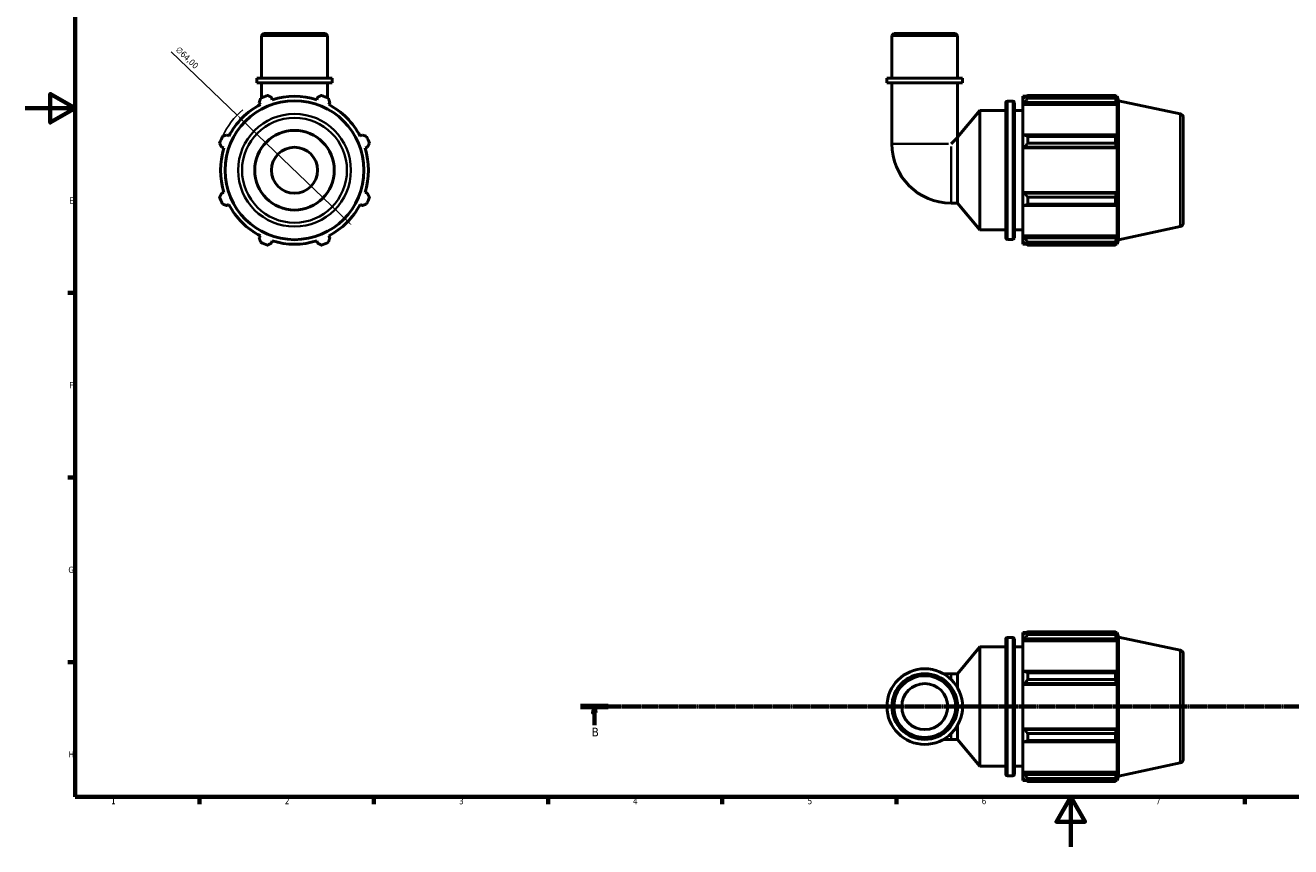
# Model space of a CAD drawing. Header units: millimetres. Extents: x 0 to 908, y 0 to 900.
# Tile 1 of 5: x 0 to 509, y 0 to 330. Entities that reach past the tile are written whole.
import ezdxf

# ---------------------------------------------------------------- set-up
doc = ezdxf.new("R2010")
doc.units = ezdxf.units.MM
doc.linetypes.add('CHAIN', pattern=[0.7087, 0.4724, -0.0591, 0.1181, -0.0591])
for name, color, linetype, lineweight in [('Border (ISO)', 7, 'Continuous', 70), ('Dimension (ISO)', 7, 'Continuous', 25), ('Section Line (ISO)', 7, 'CHAIN', 70), ('Visible (ISO)', 7, 'Continuous', 50), ('Visible Narrow (ISO)', 7, 'Continuous', 35)]:
    doc.layers.add(name, color=color, linetype=linetype, lineweight=lineweight)
doc.styles.add('Label Text (ISO)', font='tahoma.ttf')
doc.styles.add('Note Text (ISO)', font='tahoma.ttf')
doc.dimstyles.new('Default (ISO)', dxfattribs={"dimtxt": 2.5, "dimasz": 2.5, "dimexe": 3.175, "dimexo": 0, "dimgap": 0.762, "dimtad": 1, "dimrnd": 1e-08, "dimzin": 0, "dimtxsty": 'Note Text (ISO)', "dimcen": 0.09, "dimdle": 10, "dimclrd": 256, "dimclre": 256, "dimclrt": 256, "dimazin": 0, "dimtfac": 1.40208, "dimtmove": 0, "dimatfit": 3, "dimfxl": 1, "dimtolj": 1, "dimtzin": 0, "dimlwd": -1, "dimlwe": -1, "dimarcsym": 0})

# ---------------------------------------------------------------- blocks, each defined once
blk = doc.blocks.new('Borders Default Border')
at = {"layer": 'Border (ISO)'}
for p, q in [((20, 222.75), (17.1, 222.75)), ((20, 148.5), (17.1, 148.5)), ((20, 74.25), (17.1, 74.25)), ((70.08, 20), (70.08, 17.1)), ((140.17, 20), (140.17, 17.1)), ((210.25, 20), (210.25, 17.1)), ((280.33, 20), (280.33, 17.1)), ((350.42, 20), (350.42, 17.1)), ((490.58, 20), (490.58, 17.1))]:
    blk.add_line(p, q, dxfattribs=at)
at = {"layer": 'Border (ISO)', "flags": 128}
for points in [[(20, 20), (20, 574), (821, 574), (821, 20), (20, 20)], [(0, 297), (20, 297), (10, 302.77), (10, 291.23), (20, 297)], [(420.5, 0), (420.5, 20), (414.73, 10), (426.27, 10), (420.5, 20)]]:
    blk.add_lwpolyline(points, dxfattribs=at)
at = {"layer": 'Border (ISO)', "color": 232, "true_color": 0xca0064, "char_height": 2.5, "attachment_point": 7, "style": 'Note Text (ISO)'}
for s, insert in [('E', (17.64, 258.63)), ('F', (17.7, 184.38)), ('G', (17.31, 110.08)), ('H', (17.44, 35.88)), ('1', (34.48, 17.1)), ('2', (104.37, 17.1)), ('3', (174.43, 17.05)), ('4', (244.42, 17.1)), ('6', (384.66, 17.05)), ('7', (454.77, 17.1)), ('5', (314.64, 17.05))]:
    blk.add_mtext(s, dxfattribs=dict(at, insert=insert))
blk = doc.blocks.new('2dTransSection0')
at = {"layer": 'Section Line (ISO)', "linetype": 'CHAIN'}
blk.add_line((223.36, 56.35), (634.17, 56.35), dxfattribs=at)
at = {"layer": 'Section Line (ISO)', "linetype": 'Continuous', "lineweight": 140}
for p, q in [((223.36, 56.35), (234.42, 56.35)), ((623.11, 56.35), (634.17, 56.35))]:
    blk.add_line(p, q, dxfattribs=at)
at = {"layer": 'Section Line (ISO)', "linetype": 'Continuous'}
for p, q in [((228.89, 56.35), (228.39, 53.85)), ((228.89, 53.85), (228.89, 56.35)), ((229.39, 53.85), (228.89, 56.35)), ((628.64, 56.35), (628.14, 53.85)), ((628.64, 53.85), (628.64, 56.35)), ((629.14, 53.85), (628.64, 56.35)), ((228.39, 53.85), (229.39, 53.85)), ((228.89, 48.9), (228.89, 53.85)), ((628.14, 53.85), (629.14, 53.85)), ((628.64, 48.9), (628.64, 53.85))]:
    blk.add_line(p, q, dxfattribs=at)
at = {"layer": 'Section Line (ISO)', "linetype": 'Continuous', "flags": 128}
for points in [[(229.39, 53.85), (228.89, 56.35), (228.39, 53.85), (229.39, 53.85)], [(629.14, 53.85), (628.64, 56.35), (628.14, 53.85), (629.14, 53.85)]]:
    blk.add_lwpolyline(points, dxfattribs=at)
at = {"layer": 'Section Line (ISO)'}
for points in [[(229.39, 53.85), (228.89, 56.35), (228.39, 53.85), (229.39, 53.85)], [(629.14, 53.85), (628.64, 56.35), (628.14, 53.85), (629.14, 53.85)]]:
    blk.add_solid(points, dxfattribs=at)
at = {"layer": 'Section Line (ISO)', "char_height": 3.5, "attachment_point": 7, "style": 'Label Text (ISO)'}
for insert in [(227.82, 44.35), (627.57, 44.35)]:
    blk.add_mtext('B', dxfattribs=dict(at, insert=insert))
blk = doc.blocks.new('*D12')
at = {"layer": 'Defpoints', "color": 0, "transparency": 16777216}
for p in [(85.21, 294.25), (131.35, 249.9)]:
    blk.add_point(p, dxfattribs=at)
at = {"layer": 'Dimension (ISO)', "transparency": 16777216}
for p, q in [((85.21, 294.25), (58.69, 319.73)), ((129.55, 251.63), (87.01, 292.51))]:
    blk.add_line(p, q, dxfattribs=at)
blk.add_arc((108.28, 272.07), 32, 130.4514, 154.792, dxfattribs=at)
for points in [[(87.3, 292.81), (86.72, 292.21), (85.21, 294.25)], [(129.84, 251.93), (129.26, 251.33), (131.35, 249.9)]]:
    blk.add_solid(points, dxfattribs=at)
at = {"layer": 'Dimension (ISO)', "color": 232, "true_color": 0xca0064, "transparency": 16777216, "insert": (62, 322.07), "char_height": 2.5, "attachment_point": 1, "rotation": 316.1362, "style": 'Note Text (ISO)'}
blk.add_mtext('\\A1;∅64,00', dxfattribs=at)

msp = doc.modelspace()

# ---------------------------------------------------------------- linework, layer by layer
at = {"layer": 'Visible (ISO)'}
for p, q in [((95.8541, 327.0718), (95.0609, 326.2786)), ((121.5019, 326.2786), (95.0609, 326.2786)), ((95.0609, 309.0718), (95.0609, 326.2786)), ((95.8541, 327.0718), (120.7087, 327.0718)), ((120.7087, 327.0718), (121.5019, 326.2786)), ((121.5019, 309.0718), (121.5019, 326.2786)), ((349.3448, 327.0718), (348.5515, 326.2786)), ((374.9925, 326.2786), (348.5515, 326.2786)), ((348.5515, 309.0718), (348.5515, 326.2786)), ((349.3448, 327.0718), (374.1993, 327.0718)), ((374.1993, 327.0718), (374.9925, 326.2786)), ((374.9925, 309.0718), (374.9925, 326.2786)), ((123.485, 309.0718), (93.0778, 309.0718)), ((93.0778, 307.2718), (93.0778, 309.0718)), ((123.485, 307.2718), (93.0778, 307.2718)), ((95.0609, 307.2718), (95.0609, 301.2132)), ((121.5019, 307.2718), (121.5019, 301.2132)), ((123.485, 307.2718), (123.485, 309.0718)), ((376.9756, 309.0718), (346.5685, 309.0718)), ((346.5685, 307.2718), (346.5685, 309.0718)), ((376.9756, 307.2718), (346.5685, 307.2718)), ((348.5515, 307.2718), (348.5515, 282.6482)), ((374.9925, 307.2718), (374.9925, 285.3863)), ((376.9756, 307.2718), (376.9756, 309.0718)), ((99.3324, 300.4544), (99.0437, 301.37)), ((117.5191, 301.37), (117.2304, 300.4544)), ((401.292, 301.8318), (401.292, 300.7596)), ((401.292, 301.8318), (402.6543, 301.8318)), ((401.932, 301.37), (401.292, 300.7596)), ((401.292, 298.7531), (401.292, 300.7596)), ((403.212, 302.1815), (403.212, 301.0244)), ((403.212, 302.1815), (438.4485, 302.1815)), ((438.4485, 301.0244), (403.212, 301.0244)), ((438.4485, 301.0244), (438.4485, 302.1815)), ((438.6297, 301.8318), (439.1763, 301.8318)), ((439.1763, 300.4544), (438.8644, 301.37)), ((439.772, 299.9983), (439.1763, 301.8318)), ((439.1763, 300.4544), (439.1763, 301.8318)), ((94.0965, 299.3208), (94.5398, 298.4692)), ((122.0231, 298.4692), (122.4663, 299.3208)), ((374.9925, 285.3863), (383.9587, 296.0718)), ((383.9587, 248.0718), (383.9587, 296.0718)), ((383.9587, 296.0718), (394.3587, 296.0718)), ((394.3587, 244.8718), (394.3587, 299.2718)), ((394.9987, 299.9118), (397.1854, 299.9118)), ((397.8254, 299.2718), (397.8254, 244.8718)), ((397.8254, 296.0718), (401.292, 296.0718)), ((401.292, 298.7531), (401.932, 299.3208)), ((401.292, 298.4692), (401.292, 298.7531)), ((401.292, 298.4692), (401.292, 285.9612)), ((401.292, 298.4692), (439.1763, 298.4692)), ((401.932, 299.3208), (438.8644, 299.3208)), ((438.8644, 299.3208), (439.1763, 298.4692)), ((439.1763, 285.8134), (439.1763, 298.4692)), ((439.772, 244.1453), (439.772, 299.9983)), ((464.5047, 294.7412), (439.772, 299.9983)), ((465.772, 293.1761), (465.772, 250.9675)), ((81.884, 285.8134), (81.0324, 286.2567)), ((135.5304, 286.2567), (134.6789, 285.8134)), ((374.9136, 285.2134), (372.3484, 282.6482)), ((374.9136, 258.8513), (374.9136, 285.2134)), ((401.932, 286.2567), (401.292, 285.9612)), ((401.292, 281.117), (401.292, 285.9612)), ((438.8644, 286.2567), (401.932, 286.2567)), ((403.212, 285.7008), (403.212, 282.9072)), ((403.212, 285.7008), (438.4485, 285.7008)), ((438.4485, 282.9072), (438.4485, 285.7008)), ((439.1763, 285.8134), (438.8644, 286.2567)), ((78.9832, 281.3095), (79.8988, 281.0208)), ((136.664, 281.0208), (137.5796, 281.3095)), ((401.292, 281.117), (401.932, 281.3095)), ((401.292, 281.0208), (401.292, 281.117)), ((401.292, 281.0208), (401.292, 263.1228)), ((401.292, 281.0208), (439.1763, 281.0208)), ((401.932, 281.3095), (438.8644, 281.3095)), ((438.4485, 282.9072), (403.212, 282.9072)), ((438.8644, 281.3095), (439.1763, 281.0208)), ((439.1763, 263.1228), (439.1763, 281.0208)), ((79.8988, 263.1228), (78.9832, 262.8341)), ((137.5796, 262.8341), (136.664, 263.1228)), ((401.292, 263.0266), (401.292, 263.1228)), ((401.292, 263.1228), (439.1763, 263.1228)), ((401.932, 262.8341), (401.292, 263.0266)), ((401.292, 258.1824), (401.292, 263.0266)), ((438.8644, 262.8341), (401.932, 262.8341)), ((403.212, 261.2364), (403.212, 258.4428)), ((403.212, 261.2364), (438.4485, 261.2364)), ((438.4485, 258.4428), (438.4485, 261.2364)), ((439.1763, 263.1228), (438.8644, 262.8341)), ((81.0324, 257.8869), (81.884, 258.3302)), ((134.6789, 258.3302), (135.5304, 257.8869)), ((372.3484, 258.8513), (374.9136, 258.8513)), ((374.9136, 258.8513), (383.9587, 248.0718)), ((401.292, 258.1824), (401.932, 257.8869)), ((401.292, 258.1824), (401.292, 245.6744)), ((401.932, 257.8869), (438.8644, 257.8869)), ((438.4485, 258.4428), (403.212, 258.4428)), ((438.8644, 257.8869), (439.1763, 258.3302)), ((439.1763, 245.6744), (439.1763, 258.3302)), ((464.5047, 249.4024), (439.772, 244.1453)), ((94.5398, 245.6744), (94.0965, 244.8228)), ((122.4663, 244.8228), (122.0231, 245.6744)), ((383.9587, 248.0718), (394.3587, 248.0718)), ((397.8254, 248.0718), (401.292, 248.0718)), ((401.292, 245.3905), (401.292, 245.6744)), ((401.292, 245.6744), (439.1763, 245.6744)), ((401.292, 243.384), (401.292, 245.3905)), ((401.932, 244.8228), (401.292, 245.3905)), ((438.8644, 244.8228), (401.932, 244.8228)), ((439.1763, 245.6744), (438.8644, 244.8228)), ((99.0437, 242.7736), (99.3324, 243.6892)), ((117.2304, 243.6892), (117.5191, 242.7736)), ((394.9987, 244.2318), (397.1854, 244.2318)), ((401.292, 243.384), (401.932, 242.7736)), ((401.292, 243.384), (401.292, 242.3118)), ((401.292, 242.3118), (402.6543, 242.3118)), ((403.212, 243.1192), (403.212, 241.9621)), ((403.212, 243.1192), (438.4485, 243.1192)), ((438.4485, 241.9621), (403.212, 241.9621)), ((438.4485, 241.9621), (438.4485, 243.1192)), ((438.6297, 242.3118), (439.1763, 242.3118)), ((438.8644, 242.7736), (439.1763, 243.6892)), ((439.772, 244.1453), (439.1763, 242.3118)), ((439.1763, 242.3118), (439.1763, 243.6892)), ((394.3587, 29.1496), (394.3587, 83.5496)), ((394.9987, 84.1896), (397.1854, 84.1896)), ((397.8254, 83.5496), (397.8254, 29.1496)), ((401.292, 86.1096), (401.292, 85.0374)), ((401.292, 86.1096), (402.6543, 86.1096)), ((401.932, 85.6478), (401.292, 85.0374)), ((401.292, 83.0309), (401.292, 85.0374)), ((401.292, 83.0309), (401.932, 83.5986)), ((401.292, 82.7471), (401.292, 83.0309)), ((401.292, 82.7471), (401.292, 70.239)), ((401.292, 82.7471), (439.1763, 82.7471)), ((401.932, 83.5986), (438.8644, 83.5986)), ((403.212, 86.4593), (403.212, 85.3022)), ((403.212, 86.4593), (438.4485, 86.4593)), ((438.4485, 85.3022), (403.212, 85.3022)), ((438.4485, 85.3022), (438.4485, 86.4593)), ((438.6297, 86.1096), (439.1763, 86.1096)), ((439.1763, 84.7323), (438.8644, 85.6478)), ((438.8644, 83.5986), (439.1763, 82.7471)), ((439.772, 84.2761), (439.1763, 86.1096)), ((439.1763, 84.7323), (439.1763, 86.1096)), ((439.1763, 70.0913), (439.1763, 82.7471)), ((439.772, 28.4232), (439.772, 84.2761)), ((464.5047, 79.019), (439.772, 84.2761)), ((374.9136, 69.5701), (383.9587, 80.3496)), ((383.9587, 32.3496), (383.9587, 80.3496)), ((383.9587, 80.3496), (394.3587, 80.3496)), ((397.8254, 80.3496), (401.292, 80.3496)), ((465.772, 77.454), (465.772, 35.2453)), ((372.3484, 69.5701), (369.2798, 69.5701)), ((372.3484, 69.5701), (374.9136, 69.5701)), ((374.9136, 63.9947), (374.9136, 69.5701)), ((401.932, 70.5346), (401.292, 70.239)), ((401.292, 65.3949), (401.292, 70.239)), ((438.8644, 70.5346), (401.932, 70.5346)), ((403.212, 69.9786), (403.212, 67.185)), ((403.212, 69.9786), (438.4485, 69.9786)), ((438.4485, 67.185), (403.212, 67.185)), ((438.4485, 67.185), (438.4485, 69.9786)), ((439.1763, 70.0913), (438.8644, 70.5346)), ((401.292, 65.3949), (401.932, 65.5873)), ((401.292, 65.2986), (401.292, 65.3949)), ((401.292, 65.2986), (401.292, 47.4006)), ((401.292, 65.2986), (439.1763, 65.2986)), ((401.932, 65.5873), (438.8644, 65.5873)), ((438.8644, 65.5873), (439.1763, 65.2986)), ((439.1763, 47.4006), (439.1763, 65.2986)), ((374.9136, 43.1291), (374.9136, 48.7046)), ((401.292, 47.3044), (401.292, 47.4006)), ((401.292, 47.4006), (439.1763, 47.4006)), ((401.292, 42.4602), (401.292, 47.3044)), ((401.932, 47.112), (401.292, 47.3044)), ((438.8644, 47.112), (401.932, 47.112)), ((439.1763, 47.4006), (438.8644, 47.112)), ((369.2798, 43.1291), (372.3484, 43.1291)), ((372.3484, 43.1291), (374.9136, 43.1291)), ((374.9136, 43.1291), (383.9587, 32.3496)), ((401.292, 42.4602), (401.292, 29.9522)), ((401.292, 42.4602), (401.932, 42.1647)), ((401.932, 42.1647), (438.8644, 42.1647)), ((403.212, 45.5142), (403.212, 42.7206)), ((403.212, 45.5142), (438.4485, 45.5142)), ((438.4485, 42.7206), (403.212, 42.7206)), ((438.4485, 42.7206), (438.4485, 45.5142)), ((438.8644, 42.1647), (439.1763, 42.608)), ((439.1763, 29.9522), (439.1763, 42.608)), ((383.9587, 32.3496), (394.3587, 32.3496)), ((397.8254, 32.3496), (401.292, 32.3496)), ((464.5047, 33.6803), (439.772, 28.4232)), ((394.9987, 28.5096), (397.1854, 28.5096)), ((401.292, 29.6683), (401.292, 29.9522)), ((401.292, 29.9522), (439.1763, 29.9522)), ((401.292, 27.6618), (401.292, 29.6683)), ((401.932, 29.1007), (401.292, 29.6683)), ((401.292, 27.6618), (401.292, 26.5896)), ((401.292, 27.6618), (401.932, 27.0514)), ((401.292, 26.5896), (402.6543, 26.5896)), ((438.8644, 29.1007), (401.932, 29.1007)), ((403.212, 27.3971), (403.212, 26.2399)), ((403.212, 27.3971), (438.4485, 27.3971)), ((438.4485, 26.2399), (403.212, 26.2399)), ((438.4485, 26.2399), (438.4485, 27.3971)), ((438.6297, 26.5896), (439.1763, 26.5896)), ((439.1763, 29.9522), (438.8644, 29.1007)), ((438.8644, 27.0514), (439.1763, 27.967)), ((439.772, 28.4232), (439.1763, 26.5896)), ((439.1763, 26.5896), (439.1763, 27.967))]:
    msp.add_line(p, q, dxfattribs=at)
for centre, radius in [((108.2814, 272.0718), 27.9265), ((108.2814, 272.0718), 16), ((108.2814, 272.0718), 9.2543), ((361.772, 56.3496), 15.2036), ((361.772, 56.3496), 13.2205), ((361.772, 56.3496), 12.4273), ((361.772, 56.3496), 9.2543)]:
    msp.add_circle(centre, radius, dxfattribs=at)
for centre, radius, start, end in [((108.2814, 272.0718), 32, 109.791984, 115.208016), ((108.2814, 272.0718), 29.76, 72.5, 107.5), ((108.2814, 272.0718), 32, 64.791984, 70.208016), ((108.2814, 272.0718), 29.76, 117.5, 152.5), ((108.2814, 272.0718), 29.76, 27.5, 62.5), ((394.9987, 299.2718), 0.64, 90, 180), ((397.1854, 299.2718), 0.64, 0, 90), ((464.172, 293.1761), 1.6, 0, 78), ((108.2814, 272.0718), 32, 154.791984, 160.208016), ((108.2814, 272.0718), 32, 19.791984, 25.208016), ((108.2814, 272.0718), 29.76, 162.5, 197.5), ((108.2814, 272.0718), 29.76, 342.5, 17.5), ((372.3484, 282.6482), 23.7969, 180, 270), ((108.2814, 272.0718), 32, 199.791984, 205.208016), ((108.2814, 272.0718), 32, 334.791984, 340.208016), ((108.2814, 272.0718), 29.76, 207.5, 242.5), ((108.2814, 272.0718), 29.76, 297.5, 332.5), ((464.172, 250.9675), 1.6, 282, 0), ((394.9987, 244.8718), 0.64, 180, 270), ((397.1854, 244.8718), 0.64, 270, 0), ((108.2814, 272.0718), 32, 244.791984, 250.208016), ((108.2814, 272.0718), 29.76, 252.5, 287.5), ((108.2814, 272.0718), 32, 289.791984, 295.208016), ((394.9987, 83.5496), 0.64, 90, 180), ((397.1854, 83.5496), 0.64, 0, 90), ((464.172, 77.454), 1.6, 0, 78), ((464.172, 35.2453), 1.6, 282, 0), ((394.9987, 29.1496), 0.64, 180, 270), ((397.1854, 29.1496), 0.64, 270, 0)]:
    msp.add_arc(centre, radius, start, end, dxfattribs=at)
for points, weights in [([(94.0965, 299.3208), (94.3688, 300.1552), (94.6524, 301.0244)], [1.00206317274, 1.00143988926, 1]), ([(97.446, 302.1815), (98.2612, 301.7675), (99.0437, 301.37)], [1, 1.00143988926, 1.00206317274]), ([(117.5191, 301.37), (118.3016, 301.7675), (119.1168, 302.1815)], [1.00206317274, 1.00143988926, 1]), ([(121.9104, 301.0244), (122.194, 300.1552), (122.4663, 299.3208)], [1, 1.00143988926, 1.00206317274]), ([(403.212, 302.1815), (402.5464, 301.7675), (401.932, 301.37)], [1.01887259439, 1.01329853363, 1.00693231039]), ([(401.932, 299.3208), (402.5464, 300.1552), (403.212, 301.0244)], [1.00693231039, 1.01329853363, 1.01887259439]), ([(438.4485, 302.1815), (438.6647, 301.7675), (438.8644, 301.37)], [1, 1.00143988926, 1.00206317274]), ([(438.8644, 299.3208), (438.6647, 300.1552), (438.4485, 301.0244)], [1.00206317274, 1.00143988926, 1]), ([(79.3289, 285.7008), (80.198, 285.9844), (81.0324, 286.2567)], [1, 1.00143988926, 1.00206317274]), ([(135.5304, 286.2567), (136.3648, 285.9844), (137.234, 285.7008)], [1.00206317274, 1.00143988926, 1]), ([(403.212, 285.7008), (402.5464, 285.9844), (401.932, 286.2567)], [1.01887259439, 1.01329853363, 1.00693231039]), ([(438.4485, 285.7008), (438.6647, 285.9844), (438.8644, 286.2567)], [1, 1.00143988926, 1.00206317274]), ([(78.9832, 281.3095), (78.5857, 282.092), (78.1717, 282.9072)], [1.00206317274, 1.00143988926, 1]), ([(138.3911, 282.9072), (137.9771, 282.092), (137.5796, 281.3095)], [1, 1.00143988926, 1.00206317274]), ([(401.932, 281.3095), (402.5464, 282.092), (403.212, 282.9072)], [1.00693231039, 1.01329853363, 1.01887259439]), ([(438.8644, 281.3095), (438.6647, 282.092), (438.4485, 282.9072)], [1.00206317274, 1.00143988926, 1]), ([(78.1717, 261.2364), (78.5857, 262.0516), (78.9832, 262.8341)], [1, 1.00143988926, 1.00206317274]), ([(137.5796, 262.8341), (137.9771, 262.0516), (138.3911, 261.2364)], [1.00206317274, 1.00143988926, 1]), ([(403.212, 261.2364), (402.5464, 262.0516), (401.932, 262.8341)], [1.01887259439, 1.01329853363, 1.00693231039]), ([(438.4485, 261.2364), (438.6647, 262.0516), (438.8644, 262.8341)], [1, 1.00143988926, 1.00206317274]), ([(81.0324, 257.8869), (80.198, 258.1592), (79.3289, 258.4428)], [1.00206317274, 1.00143988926, 1]), ([(137.234, 258.4428), (136.3648, 258.1592), (135.5304, 257.8869)], [1, 1.00143988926, 1.00206317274]), ([(401.932, 257.8869), (402.5464, 258.1592), (403.212, 258.4428)], [1.00693231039, 1.01329853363, 1.01887259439]), ([(438.8644, 257.8869), (438.6647, 258.1592), (438.4485, 258.4428)], [1.00206317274, 1.00143988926, 1]), ([(94.6524, 243.1192), (94.3688, 243.9884), (94.0965, 244.8228)], [1, 1.00143988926, 1.00206317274]), ([(122.4663, 244.8228), (122.194, 243.9884), (121.9104, 243.1192)], [1.00206317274, 1.00143988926, 1]), ([(403.212, 243.1192), (402.5464, 243.9884), (401.932, 244.8228)], [1.01887259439, 1.01329853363, 1.00693231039]), ([(438.4485, 243.1192), (438.6647, 243.9884), (438.8644, 244.8228)], [1, 1.00143988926, 1.00206317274]), ([(99.0437, 242.7736), (98.2612, 242.3761), (97.446, 241.9621)], [1.00206317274, 1.00143988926, 1]), ([(119.1168, 241.9621), (118.3016, 242.3761), (117.5191, 242.7736)], [1, 1.00143988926, 1.00206317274]), ([(401.932, 242.7736), (402.5464, 242.3761), (403.212, 241.9621)], [1.00693231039, 1.01329853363, 1.01887259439]), ([(438.8644, 242.7736), (438.6647, 242.3761), (438.4485, 241.9621)], [1.00206317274, 1.00143988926, 1]), ([(403.212, 86.4593), (402.5464, 86.0453), (401.932, 85.6478)], [1.01887259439, 1.01329853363, 1.00693231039]), ([(401.932, 83.5986), (402.5464, 84.433), (403.212, 85.3022)], [1.00693231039, 1.01329853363, 1.01887259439]), ([(438.4485, 86.4593), (438.6647, 86.0453), (438.8644, 85.6478)], [1, 1.00143988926, 1.00206317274]), ([(438.8644, 83.5986), (438.6647, 84.433), (438.4485, 85.3022)], [1.00206317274, 1.00143988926, 1]), ([(403.212, 69.9786), (402.5464, 70.2623), (401.932, 70.5346)], [1.01887259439, 1.01329853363, 1.00693231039]), ([(401.932, 65.5873), (402.5464, 66.3699), (403.212, 67.185)], [1.00693231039, 1.01329853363, 1.01887259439]), ([(438.4485, 69.9786), (438.6647, 70.2623), (438.8644, 70.5346)], [1, 1.00143988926, 1.00206317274]), ([(438.8644, 65.5873), (438.6647, 66.3699), (438.4485, 67.185)], [1.00206317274, 1.00143988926, 1]), ([(403.212, 45.5142), (402.5464, 46.3294), (401.932, 47.112)], [1.01887259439, 1.01329853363, 1.00693231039]), ([(438.4485, 45.5142), (438.6647, 46.3294), (438.8644, 47.112)], [1, 1.00143988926, 1.00206317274]), ([(401.932, 42.1647), (402.5464, 42.437), (403.212, 42.7206)], [1.00693231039, 1.01329853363, 1.01887259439]), ([(438.8644, 42.1647), (438.6647, 42.437), (438.4485, 42.7206)], [1.00206317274, 1.00143988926, 1]), ([(403.212, 27.3971), (402.5464, 28.2663), (401.932, 29.1007)], [1.01887259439, 1.01329853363, 1.00693231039]), ([(401.932, 27.0514), (402.5464, 26.654), (403.212, 26.2399)], [1.00693231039, 1.01329853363, 1.01887259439]), ([(438.4485, 27.3971), (438.6647, 28.2663), (438.8644, 29.1007)], [1, 1.00143988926, 1.00206317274]), ([(438.8644, 27.0514), (438.6647, 26.654), (438.4485, 26.2399)], [1.00206317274, 1.00143988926, 1])]:
    msp.add_rational_spline(points, weights, degree=2, dxfattribs=at)
msp.add_open_spline([(374.9136, 285.2134), (374.9665, 285.3297), (374.9925, 285.3863), (374.9925, 285.3863)], degree=3, dxfattribs=at)
at = {"layer": 'Visible Narrow (ISO)'}
for p, q in [((394.9987, 299.569), (394.9987, 244.5746)), ((397.1854, 244.5746), (397.1854, 299.569)), ((464.5047, 249.6815), (464.5047, 294.4621)), ((348.6545, 282.6482), (371.2778, 282.6482)), ((372.3484, 258.9543), (372.3484, 281.5776)), ((394.9987, 83.8469), (394.9987, 28.8524)), ((397.1854, 28.8524), (397.1854, 83.8469)), ((464.5047, 33.9594), (464.5047, 78.7399)), ((372.3484, 67.4896), (372.3484, 69.5642)), ((372.3484, 43.1351), (372.3484, 45.2097))]:
    msp.add_line(p, q, dxfattribs=at)
for radius in [22.6694, 21.1043]:
    msp.add_circle((108.2814, 272.0718), radius, dxfattribs=at)

# ---------------------------------------------------------------- block references
msp.add_blockref('Borders Default Border', (0, 0))
at = {"layer": 'Section Line (ISO)'}
msp.add_blockref('2dTransSection0', (0, 0), dxfattribs=at)

# ---------------------------------------------------------------- dimensions: what is measured, and where the dimension line sits
at = {"layer": 'Dimension (ISO)'}
dim = msp.add_diameter_dim_2p(p1=(131.3531, 249.8975), p2=(85.2097, 294.2461), dimstyle='Default (ISO)', override={"dimdec": 2, "dimlfac": 1, "dimtp": 0, "dimtm": 0, "dimtdec": 2, "dimatfit": 2}, dxfattribs=at)
dim.commit()
dim.dimension.update_dxf_attribs({"geometry": '*D12', "text_midpoint": (63.202, 315.3978), "dimtype": 163})

doc.saveas('drawing.dxf')
